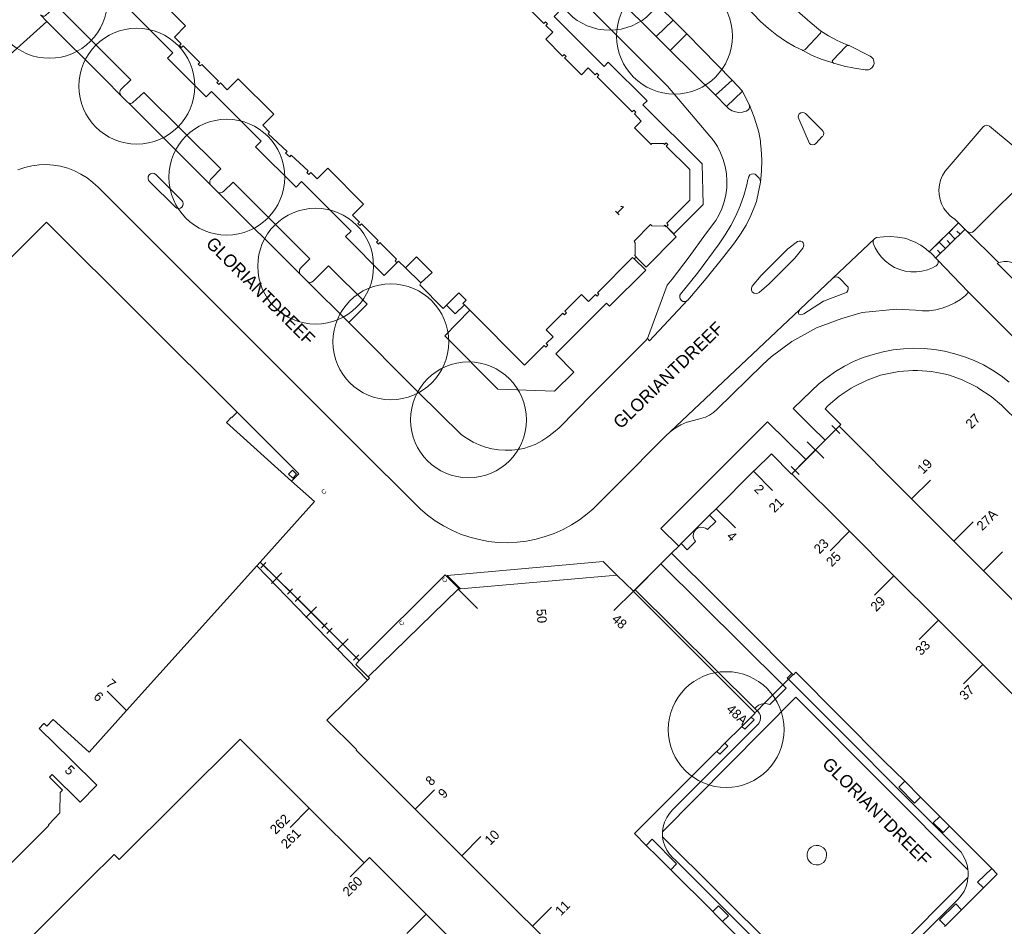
# Model space of a CAD drawing. Header units: metres. Extents: x 134994 to 136506, y 457393 to 459006.
# Tile 151 of 171: x 136031 to 136140, y 458473 to 458573. Entities that reach past the tile are written whole.
import ezdxf
from ezdxf.enums import TextEntityAlignment as Align

# ---------------------------------------------------------------- set-up
doc = ezdxf.new("R2010")
doc.units = ezdxf.units.M
for name, color, linetype, lineweight in [('B-WE-GR-BOOM-S', 250, 'Continuous', 13), ('B-WE-KG_BEBOUWING', 251, 'Continuous', 20), ('B-WE-KG_BEBOUWING TUSSENMUUR', 251, 'Continuous', 5), ('B-WE-KG_HUISNR', 251, 'Continuous', 5), ('B-WE-KG_ONDERGROND_REST', 251, 'Continuous', 5), ('B-WE-KG_STRAATNAAM', 251, 'Continuous', 5)]:
    doc.layers.add(name, color=color, linetype=linetype, lineweight=lineweight)
doc.styles.add('Styledgn000', font='dgn000.shx')

# ---------------------------------------------------------------- blocks, each defined once
blk = doc.blocks.new('SGR-BOOM_02')
blk.add_circle((0, 0), 6.4)

msp = doc.modelspace()

# ---------------------------------------------------------------- linework, layer by layer
at = {"layer": 'B-WE-KG_BEBOUWING', "flags": 128}
for points in [[(136077.92, 458541.8), (136078.87, 458540.82), (136079.89, 458541.84), (136079.74, 458541.99), (136080.09, 458542.34), (136079.27, 458543.15), (136077.92, 458541.8), (136077.56, 458541.43), (136074.97, 458544.02), (136075.08, 458544.24), (136076.34, 458545.39), (136074.61, 458547.12), (136073.4, 458545.91), (136073.39, 458545.9), (136072.63, 458546.66), (136072.45, 458546.47), (136072.24, 458546.69), (136072.41, 458546.86), (136070.57, 458548.71), (136070.4, 458548.53), (136070.18, 458548.74), (136070.36, 458548.92), (136068.52, 458550.76), (136068.34, 458550.59), (136068.13, 458550.8), (136068.31, 458550.98), (136067.54, 458551.74), (136068.76, 458552.96), (136064.81, 458556.92), (136063.63, 458555.74), (136062.92, 458556.46), (136062.7, 458556.24), (136062.48, 458556.44), (136062.65, 458556.63), (136060.77, 458558.36), (136060.6, 458558.18), (136060.14, 458558.6), (136060.31, 458558.78), (136058.21, 458560.74), (136058.38, 458560.92), (136057.62, 458561.68), (136058.83, 458562.9), (136054.91, 458566.81), (136053.7, 458565.59), (136052.94, 458566.35), (136052.76, 458566.17), (136052.55, 458566.38), (136052.72, 458566.56), (136050.88, 458568.4), (136050.71, 458568.22), (136050.49, 458568.43), (136050.67, 458568.61), (136048.83, 458570.45), (136048.65, 458570.27), (136048.44, 458570.48), (136048.62, 458570.66), (136047.86, 458571.42), (136049.08, 458572.64), (136045.17, 458576.57)], [(136084.81, 458576.79), (136088.68, 458572.92), (136088.86, 458573.09), (136089.07, 458572.88), (136088.89, 458572.7), (136089.65, 458571.94), (136088.89, 458571.18), (136090.75, 458569.32), (136090.93, 458569.5), (136091.14, 458569.28), (136090.96, 458569.11), (136092.82, 458567.24), (136093.58, 458568), (136094.34, 458567.24), (136094.52, 458567.42), (136094.73, 458567.21), (136094.56, 458567.03), (136096.62, 458564.97), (136098.44, 458563.15), (136098.62, 458563.32), (136098.83, 458563.11), (136098.67, 458562.93), (136099.42, 458562.13), (136098.67, 458561.39), (136100.51, 458559.56), (136100.6, 458559.65), (136101.91, 458559.64), (136101.99, 458559.56), (136102.17, 458559.74), (136102.38, 458559.53), (136102.2, 458559.35), (136104.79, 458556.78), (136104.78, 458553.41), (136102.24, 458550.84), (136102.41, 458550.67), (136102.23, 458550.48), (136102.2, 458550.45), (136102.02, 458550.62), (136101.94, 458550.52), (136100.61, 458550.55), (136100.46, 458550.7), (136098.66, 458548.86), (136098.77, 458548.69), (136098.76, 458547.37), (136098.7, 458547.31), (136098.86, 458547.12), (136098.86, 458547.11), (136098.66, 458546.9), (136098.47, 458547.07), (136094.58, 458543.17), (136094.76, 458542.99), (136094.55, 458542.78), (136094.36, 458542.96), (136093.6, 458542.2), (136092.84, 458542.96), (136090.99, 458541.11), (136091.17, 458540.93), (136090.96, 458540.72), (136090.78, 458540.9), (136088.93, 458539.05), (136089.69, 458538.3), (136088.93, 458537.54), (136089.11, 458537.36), (136088.9, 458537.15), (136088.71, 458537.34), (136086.53, 458535.16), (136080.48, 458541.25), (136079.89, 458541.84)], [(136028.76, 458479.08), (136033.99, 458484.31), (136033.94, 458484.38), (136035.22, 458485.69), (136035.26, 458487.94), (136035.52, 458488.19), (136034.07, 458489.65), (136034.36, 458489.94), (136037.44, 458486.86), (136039.31, 458488.76), (136036.44, 458491.6), (136036.41, 458491.57), (136032.92, 458495.03), (136033.44, 458495.55), (136033.47, 458495.58), (136033.78, 458495.28), (136034.47, 458495.99), (136038.45, 458492.41), (136042.57, 458496.99), (136056.96, 458512.99), (136057.34, 458513.41), (136063.34, 458520.08), (136060.81, 458522.36), (136053.63, 458528.83), (136054.17, 458529.42), (136054.22, 458529.37), (136054.81, 458529.96), (136033.75, 458550.98), (136011.99, 458529.21)], [(136102.23, 458550.48), (136103.3, 458549.33), (136099.99, 458545.99), (136098.86, 458547.11)], [(136140.08, 458533.29), (136139.18, 458533.98), (136138.23, 458534.61), (136137.23, 458535.18), (136136.2, 458535.67), (136135.14, 458536.09), (136134.05, 458536.43), (136132.94, 458536.7), (136131.81, 458536.89), (136130.68, 458537), (136129.54, 458537.03), (136128.39, 458536.98), (136127.26, 458536.85), (136126.14, 458536.64), (136125.03, 458536.35), (136123.95, 458535.99), (136122.89, 458535.55), (136121.87, 458535.04), (136120.89, 458534.46), (136119.95, 458533.81), (136119.06, 458533.09), (136118.22, 458532.32), (136116.22, 458530.36), (136118.21, 458528.38), (136119.74, 458526.86), (136117.62, 458524.72), (136113.36, 458528.9), (136101.61, 458517.13), (136103.58, 458515.17), (136102.79, 458514.39), (136107.7, 458509.48), (136111.28, 458505.9), (136116.08, 458501.09), (136116.21, 458500.97), (136116.23, 458500.95), (136116.5, 458501.22), (136121.38, 458496.34), (136126.28, 458491.42), (136128.53, 458489.18), (136130.27, 458487.43), (136131.42, 458486.28), (136132.4, 458485.29), (136133.49, 458484.21), (136138.14, 458479.55), (136138.76, 458478.93), (136137.23, 458477.41), (136136.12, 458476.3), (136134.8, 458474.98), (136133.02, 458473.22), (136132.92, 458473.12)], [(136143.58, 458506.07), (136137.22, 458512.44), (136133.95, 458515.72), (136129.28, 458520.4), (136121.28, 458528.41), (136121.46, 458528.59), (136119.73, 458530.35), (136120.07, 458530.7), (136121.3, 458531.73), (136122.6, 458532.62), (136122.96, 458532.82), (136124.38, 458533.51), (136125.86, 458534.06), (136127.89, 458534.46), (136129.45, 458534.56), (136129.94, 458534.56), (136131.49, 458534.45), (136133.04, 458534.15), (136133.46, 458534.04), (136134.89, 458533.54), (136136.38, 458532.82), (136136.53, 458532.72), (136136.73, 458532.6), (136138.07, 458531.71), (136139.23, 458530.73), (136141.23, 458528.74)], [(136054.81, 458529.96), (136061.6, 458523.15), (136060.81, 458522.36)], [(136142.3, 458496.93), (136137.16, 458502.07), (136132.25, 458506.98), (136127.34, 458511.9), (136122.43, 458516.81), (136116.08, 458523.16), (136116.03, 458523.11), (136113.8, 458525.37), (136111.98, 458523.54), (136111.95, 458523.57), (136111.82, 458523.43), (136107.7, 458519.3), (136106.98, 458518.58), (136107.67, 458517.89), (136106.75, 458517), (136106.53, 458517.16), (136106.27, 458517.24), (136105.99, 458517.25), (136105.73, 458517.17), (136105.5, 458517.03), (136105.32, 458516.82), (136105.21, 458516.57), (136105.18, 458516.3), (136105.22, 458516.03), (136105.34, 458515.79), (136105.44, 458515.67), (136104.51, 458514.76), (136103.84, 458515.44), (136103.58, 458515.17)], [(136060.93, 458522.68), (136061.36, 458523.13), (136060.91, 458523.56), (136060.48, 458523.11), (136060.93, 458522.68)], [(136096.72, 458511.97), (136095.24, 458513.46), (136077.98, 458511.93), (136079.47, 458510.44)], [(136114.06, 458468.04), (136108.42, 458473.67), (136107.61, 458474.49), (136107.33, 458474.78), (136102.68, 458479.41), (136101.27, 458480.84), (136099.99, 458482.1), (136098.69, 458483.41), (136099.97, 458484.69), (136102.12, 458486.84), (136107.68, 458492.39), (136107.78, 458492.48), (136108.68, 458493.38), (136110.55, 458495.25), (136111.58, 458496.28), (136111.72, 458496.42), (136112.01, 458496.71), (136111.98, 458496.73), (136110.54, 458498.18), (136098.58, 458510.16), (136098.56, 458510.18), (136096.72, 458511.97), (136079.47, 458510.44), (136079.33, 458510.43), (136077.76, 458512), (136068.28, 458502.51), (136067.89, 458502.1), (136069.27, 458500.73), (136069.41, 458500.59), (136069.18, 458500.36), (136064.71, 458495.92), (136067.98, 458492.68), (136067.93, 458492.63), (136074.46, 458486.1), (136079.61, 458480.96), (136086.11, 458474.46), (136087.41, 458473.17), (136090.37, 458470.21)], [(136078.9, 458471.25), (136075.67, 458474.48), (136070.22, 458479.94), (136069.41, 458480.74), (136068.82, 458480.16), (136062.76, 458486.22), (136055.12, 458493.85), (136041.75, 458480.53), (136041.2, 458481.1), (136038.46, 458478.36), (136031.1, 458471)], [(136130.27, 458487.43), (136129.63, 458486.76), (136127.89, 458488.53), (136128.53, 458489.18)], [(136133.49, 458484.21), (136132.77, 458483.51), (136131.68, 458484.59), (136132.4, 458485.29)], [(136099.99, 458482.1), (136100.64, 458482.79), (136103.34, 458480.05), (136102.68, 458479.41)], [(136137.23, 458477.41), (136136.57, 458478.04), (136138.14, 458479.55)], [(136107.33, 458474.78), (136107.97, 458475.43), (136109.06, 458474.32), (136108.42, 458473.67)], [(136133.02, 458473.22), (136132.37, 458473.87), (136134.16, 458475.64), (136134.8, 458474.98)]]:
    msp.add_lwpolyline(points, dxfattribs=at)
at = {"layer": 'B-WE-KG_BEBOUWING'}
for points in [[(136073.4, 458545.91), (136075.08, 458544.24)], [(136106.98, 458518.58), (136103.84, 458515.44)], [(136102.79, 458514.39), (136101.61, 458513.21), (136098.77, 458510.35), (136098.58, 458510.16)], [(136056.96, 458512.99), (136069.18, 458500.36)], [(136069.27, 458500.73), (136079.22, 458510.41), (136079.23, 458510.42), (136079.33, 458510.43)], [(136116.21, 458500.97), (136115.7, 458500.45), (136115.08, 458499.83), (136113.02, 458497.77), (136112.23, 458496.97), (136111.98, 458496.73)]]:
    msp.add_lwpolyline(points, dxfattribs=at)
at = {"layer": 'B-WE-KG_BEBOUWING TUSSENMUUR'}
for p, q in [((136111.82, 458523.43), (136113.94, 458521.32)), ((136129.28, 458520.4), (136131.37, 458522.47)), ((136107.7, 458519.3), (136109.83, 458517.18)), ((136133.95, 458515.72), (136136.08, 458517.84)), ((136122.43, 458516.81), (136120.28, 458514.66)), ((136137.22, 458512.44), (136139.32, 458514.55)), ((136127.34, 458511.9), (136125.21, 458509.75)), ((136081.34, 458508.29), (136079.22, 458510.41)), ((136096.42, 458508.05), (136098.56, 458510.18)), ((136132.25, 458506.98), (136130.14, 458504.86)), ((136137.16, 458502.07), (136135.04, 458499.94)), ((136042.57, 458496.99), (136040.42, 458499.15)), ((136074.46, 458486.1), (136076.6, 458488.24)), ((136062.76, 458486.21), (136060.64, 458484.09)), ((136079.61, 458480.96), (136081.73, 458483.09)), ((136069.41, 458480.74), (136067.28, 458478.62)), ((136087.41, 458473.17), (136089.52, 458475.28)), ((136075.67, 458474.48), (136073.55, 458472.36))]:
    msp.add_line(p, q, dxfattribs=at)
at = {"layer": 'B-WE-KG_ONDERGROND_REST'}
for p, q in [((136102.96, 458573.28), (136097.37, 458578.83)), ((136095.48, 458577.05), (136101.09, 458571.49)), ((136028.99, 458568.84), (136033.79, 458573.15)), ((136033.06, 458573.87), (136033.79, 458573.15)), ((136101.09, 458571.49), (136102.96, 458573.28)), ((136102.96, 458573.28), (136104.48, 458571.78)), ((136102.61, 458569.93), (136101.09, 458571.49)), ((136104.48, 458571.78), (136102.61, 458569.93)), ((136109.49, 458566.66), (136104.48, 458571.78)), ((136102.61, 458569.93), (136107.65, 458564.98)), ((136120.62, 458568.55), (136120.7, 458568.53)), ((136107.65, 458564.98), (136109.49, 458566.66)), ((136109.49, 458566.66), (136110.63, 458565.45)), ((136108.83, 458563.74), (136110.63, 458565.45)), ((136108.83, 458563.74), (136107.65, 458564.98)), ((136042.78, 458564.16), (136051.86, 458555.08)), ((136045.84, 458556.21), (136048.69, 458553.37)), ((136047.97, 458552.62), (136045.12, 458555.44)), ((136051.86, 458555.08), (136052.68, 458554.28)), ((136052.68, 458554.28), (136061.79, 458545.17)), ((136134.49, 458550.87), (136131.25, 458547.7)), ((136131.95, 458546.98), (136135.18, 458550.15)), ((136133, 458549.41), (136133.81, 458550.2)), ((136134.08, 458550.47), (136134.49, 458550.87)), ((136134.49, 458550.87), (136135.36, 458550.01)), ((136131.92, 458548.36), (136132.73, 458549.15)), ((136134.1, 458549.09), (136133.4, 458549.81)), ((136134.64, 458549.62), (136134.29, 458549.98)), ((136138.94, 458546.48), (136135.36, 458550.01)), ((136133.03, 458548.04), (136132.33, 458548.75)), ((136133.56, 458548.57), (136133.21, 458548.92)), ((136132.49, 458547.51), (136132.14, 458547.87)), ((136144.13, 458540.97), (136138.91, 458546.26)), ((136061.79, 458545.17), (136062.6, 458544.37)), ((136116.93, 458541.31), (136120.61, 458544.79)), ((136122.27, 458543.79), (136121.31, 458544.78)), ((136062.6, 458544.37), (136067.12, 458539.88)), ((136119.55, 458542.25), (136122, 458543.15)), ((136135.24, 458542.86), (136135.59, 458543.23)), ((136117.39, 458540.85), (136119.55, 458542.25)), ((136102.62, 458527.78), (136116.93, 458541.31)), ((136118.78, 458539.27), (136121.6, 458540.33)), ((136121.6, 458540.33), (136123.82, 458540.99)), ((136123.82, 458540.99), (136127.62, 458541.36)), ((136127.62, 458541.36), (136129.74, 458541.22)), ((136116.07, 458537.77), (136118.78, 458539.27)), ((136113.78, 458536.09), (136116.07, 458537.77)), ((136112.85, 458535.23), (136113.78, 458536.09)), ((136121.38, 458527.6), (136120.47, 458528.5)), ((136116.43, 458523.52), (136120.93, 458528.05)), ((136119.59, 458524.89), (136117.77, 458526.68)), ((136116.89, 458523.07), (136115.98, 458523.97)), ((136057.41, 458512.77), (136057.98, 458513.35)), ((136101.61, 458513.21), (136115.08, 458499.83)), ((136057.7, 458513.06), (136060.63, 458510.16)), ((136058.58, 458511.02), (136059.74, 458512.2)), ((136060.34, 458509.87), (136060.92, 458510.46)), ((136098.77, 458510.35), (136111.98, 458497.22)), ((136061.2, 458509.04), (136061.79, 458509.62)), ((136061.5, 458509.33), (136064.43, 458506.4)), ((136062.38, 458507.28), (136063.55, 458508.45)), ((136064.14, 458506.11), (136064.73, 458506.7)), ((136064.7, 458505.5), (136065.28, 458506.09)), ((136064.99, 458505.79), (136067.93, 458502.86)), ((136065.87, 458503.74), (136067.04, 458504.92)), ((136067.64, 458502.57), (136068.22, 458503.16)), ((136111.98, 458497.22), (136112.23, 458496.97)), ((136119.53, 458465.38), (136101.78, 458483.06))]:
    msp.add_line(p, q, dxfattribs=at)
at = {"layer": 'B-WE-KG_ONDERGROND_REST', "flags": 128}
for points in [[(136068.43, 458600), (136102.34, 458566), (136107.41, 458559.99), (136107.84, 458559.32), (136108.2, 458558.62), (136108.49, 458557.88), (136108.71, 458557.12), (136108.84, 458556.34), (136108.9, 458555.54), (136108.88, 458554.75), (136108.77, 458553.97), (136108.59, 458553.2), (136108.33, 458552.45), (136108, 458551.73), (136107.67, 458551.16), (136106.54, 458549.64), (136104.72, 458547.14), (136102.83, 458544.68), (136102.29, 458544), (136100.12, 458538.1)], [(136085.91, 458600), (136111.81, 458573.98), (136112.62, 458573.14), (136113.48, 458572.35), (136114.4, 458571.63), (136115.37, 458570.97), (136116.37, 458570.38), (136117.24, 458569.95)], [(136119.22, 458572.11), (136118.09, 458573.07), (136116.65, 458574.32), (136114.05, 458576.73), (136090.72, 458600)], [(136072.45, 458546.47), (136071.03, 458545.08), (136066.76, 458549.36), (136067.38, 458549.98), (136061.89, 458555.45), (136061.3, 458554.83), (136056.84, 458559.3), (136057.46, 458559.92), (136051.97, 458565.41), (136051.37, 458564.81), (136047.1, 458569.07), (136047.7, 458569.69), (136042.16, 458575.18), (136041.56, 458574.56), (136036.18, 458579.93), (136036.82, 458580.6), (136035.45, 458581.92), (136035.44, 458587.48), (136036.31, 458588.38)], [(136102.23, 458550.48), (136103.02, 458549.68), (136106.28, 458552.93), (136106.15, 458557.39), (136099.6, 458563.91), (136100.08, 458564.38), (136095.78, 458568.64), (136095.33, 458568.18), (136089.83, 458573.69), (136090.29, 458574.15), (136086.05, 458578.43), (136085.59, 458577.96), (136079.93, 458583.61), (136080.39, 458584.07), (136076.13, 458588.34), (136074.9, 458587.08)], [(136033.06, 458573.87), (136033.19, 458573.8), (136033.32, 458573.75), (136033.42, 458573.73), (136033.52, 458573.74), (136033.62, 458573.78), (136034.83, 458574.91), (136043.06, 458566.69), (136041.98, 458565.65), (136041.89, 458565.52), (136041.84, 458565.36), (136041.84, 458565.28), (136041.89, 458565.1), (136041.99, 458564.94)], [(136033.79, 458573.15), (136040.19, 458566.77), (136041.99, 458564.94)], [(136119.22, 458572.11), (136119.29, 458572.03), (136119.28, 458571.91), (136119.22, 458571.84), (136117.52, 458570.03), (136117.4, 458569.95), (136117.26, 458569.94), (136117.24, 458569.95)], [(136119.22, 458572.11), (136120.13, 458571.54), (136121.08, 458571.04), (136122.07, 458570.61), (136122.41, 458570.48)], [(136117.24, 458569.95), (136118.25, 458569.43), (136119.3, 458568.99), (136120.38, 458568.63), (136120.62, 458568.55)], [(136122.41, 458570.48), (136122.25, 458570.5), (136122.1, 458570.44), (136122.04, 458570.38), (136120.6, 458568.85), (136120.53, 458568.75), (136120.55, 458568.63), (136120.62, 458568.55)], [(136122.41, 458570.48), (136124.73, 458569.3), (136124.88, 458569.2), (136125.04, 458569), (136125.13, 458568.77), (136125.15, 458568.51), (136125.08, 458568.27), (136124.95, 458568.05), (136124.75, 458567.9), (136124.52, 458567.8), (136124.26, 458567.79), (136124.17, 458567.8), (136123, 458567.97), (136121.84, 458568.21), (136120.7, 458568.53)], [(136120.62, 458568.55), (136120.66, 458568.54), (136120.7, 458568.53)], [(136110.63, 458565.45), (136111.36, 458563.93), (136111.37, 458563.9)], [(136041.99, 458564.94), (136042.68, 458564.24), (136042.78, 458564.16)], [(136042.78, 458564.16), (136042.9, 458564.1), (136043.04, 458564.08), (136043.17, 458564.1), (136043.29, 458564.17), (136044.5, 458565.29), (136052.98, 458556.84), (136051.95, 458555.8), (136051.85, 458555.67), (136051.77, 458555.52), (136051.76, 458555.4), (136051.77, 458555.27), (136051.86, 458555.08)], [(136111.37, 458563.9), (136111.38, 458563.88), (136111.4, 458563.67), (136111.34, 458563.48), (136111.21, 458563.32), (136111.03, 458563.22), (136110.99, 458563.21), (136110.61, 458563.1), (136110.22, 458563.08), (136109.83, 458563.14), (136109.46, 458563.27), (136109.12, 458563.47), (136108.83, 458563.74)], [(136112.61, 458555.4), (136112.71, 458556.61), (136112.74, 458557.83), (136112.68, 458559.04), (136112.62, 458559.69), (136112.59, 458559.92), (136112.4, 458560.9), (136112.14, 458561.85), (136111.89, 458562.55), (136111.37, 458563.9)], [(136116.85, 458562.37), (136116.78, 458562.55), (136116.8, 458562.75), (136116.89, 458562.92), (136117.04, 458563.04), (136117.23, 458563.09), (136117.42, 458563.06), (136117.58, 458562.96), (136117.64, 458562.89), (136119.4, 458561.12), (136119.53, 458560.99), (136119.59, 458560.81), (136119.57, 458560.63), (136119.48, 458560.47), (136119.41, 458560.41), (136118.72, 458559.67), (136118.55, 458559.56), (136118.36, 458559.52), (136118.16, 458559.56), (136118.01, 458559.66), (136116.85, 458562.37)], [(136142.91, 458557.4), (136137.89, 458561.56), (136137.72, 458561.66), (136137.53, 458561.68), (136137.35, 458561.62), (136137.21, 458561.5), (136133, 458556.58), (136132.71, 458556.12), (136132.5, 458555.62), (136132.36, 458555.09), (136132.3, 458554.55), (136132.33, 458554.01), (136132.43, 458553.48), (136132.6, 458552.97), (136132.86, 458552.49), (136133.17, 458552.05), (136133.55, 458551.66), (136133.99, 458551.33), (136134.02, 458551.32), (136134.49, 458550.87)], [(136102.62, 458527.78), (136102.1, 458527.3), (136096.8, 458521.99), (136094.08, 458519.26), (136093.46, 458518.72), (136092.61, 458518.08), (136091.73, 458517.51), (136090.79, 458517), (136089.83, 458516.57), (136088.83, 458516.21), (136087.81, 458515.92), (136086.77, 458515.72), (136085.72, 458515.59), (136084.66, 458515.54), (136083.6, 458515.58), (136082.55, 458515.69), (136081.51, 458515.88), (136080.48, 458516.15), (136079.48, 458516.49), (136078.51, 458516.92), (136077.57, 458517.41), (136076.67, 458517.97), (136075.82, 458518.6), (136075.02, 458519.29), (136074.27, 458520.04), (136068.37, 458525.87), (136055.24, 458539.02), (136039.39, 458554.86), (136039.2, 458555.04), (136038.85, 458555.36), (136038.22, 458555.85), (136037.54, 458556.28), (136036.83, 458556.64), (136036.08, 458556.93), (136035.3, 458557.14), (136034.51, 458557.27), (136033.71, 458557.32), (136032.91, 458557.29), (136032.12, 458557.18), (136031.34, 458557), (136030.58, 458556.74)], [(136136.18, 458549.97), (136142.9, 458556.66), (136143.01, 458556.84), (136143.05, 458557.04), (136143.01, 458557.24), (136142.91, 458557.4)], [(136045.12, 458555.44), (136045, 458555.6), (136044.95, 458555.8), (136044.97, 458556), (136045.07, 458556.18), (136045.23, 458556.31), (136045.43, 458556.36), (136045.63, 458556.34), (136045.81, 458556.24), (136045.84, 458556.21)], [(136112.61, 458555.4), (136112.57, 458555.61), (136112.46, 458555.81), (136112.11, 458556.17), (136112, 458556.25), (136111.8, 458556.31), (136111.61, 458556.28), (136111.43, 458556.18), (136111.31, 458556.02), (136111.26, 458555.83), (136111.21, 458555.66), (136111.08, 458555.07), (136110.75, 458553.91), (136110.35, 458552.77), (136109.88, 458551.66), (136109.33, 458550.59), (136108.71, 458549.55), (136108.03, 458548.56), (136105.66, 458545.34), (136103.77, 458542.99), (136103.71, 458542.88), (136103.68, 458542.67), (136103.73, 458542.48), (136103.86, 458542.32), (136104.03, 458542.21), (136104.23, 458542.19), (136104.43, 458542.24), (136104.55, 458542.33)], [(136052.68, 458554.28), (136052.83, 458554.22), (136052.94, 458554.21), (136053.05, 458554.23), (136053.19, 458554.29), (136053.31, 458554.37), (136054.36, 458555.4), (136062.83, 458546.92), (136061.78, 458545.87), (136061.69, 458545.68), (136061.67, 458545.47), (136061.73, 458545.26), (136061.79, 458545.17)], [(136112.61, 458555.4), (136112.16, 458553.25), (136111.98, 458552.76), (136111.53, 458551.69), (136111.01, 458550.64), (136110.41, 458549.64), (136109.72, 458548.66), (136108.57, 458547.18), (136106.61, 458544.74), (136104.58, 458542.36), (136104.55, 458542.33)], [(136048.69, 458553.37), (136048.81, 458553.2), (136048.85, 458553), (136048.81, 458552.8), (136048.7, 458552.63), (136048.54, 458552.52), (136048.34, 458552.48), (136048.14, 458552.52), (136047.97, 458552.62)], [(136125.23, 458549.16), (136120.61, 458544.79)], [(136132.14, 458546.81), (136132.21, 458546.67), (136132.22, 458546.47), (136132.15, 458546.28), (136132.02, 458546.14), (136131.87, 458546.05), (136131.6, 458545.91), (136131.03, 458545.69), (136130.43, 458545.54), (136129.82, 458545.46), (136129.2, 458545.47), (136128.59, 458545.56), (136127.99, 458545.72), (136127.42, 458545.97), (136126.89, 458546.28), (136126.4, 458546.66), (136125.96, 458547.09), (136125.59, 458547.59), (136125.28, 458548.12), (136125.06, 458548.64), (136125.04, 458548.83), (136125.1, 458549.02), (136125.23, 458549.16)], [(136125.23, 458549.16), (136125.42, 458549.25), (136126.19, 458549.35), (136126.96, 458549.37), (136127.73, 458549.32), (136128.49, 458549.18), (136128.87, 458549.08), (136129.04, 458549.02), (136129.69, 458548.76), (136130.31, 458548.43), (136130.88, 458548.03), (136131.25, 458547.7)], [(136136.18, 458549.97), (136136.02, 458549.85), (136135.82, 458549.81), (136135.62, 458549.84), (136135.46, 458549.93), (136135.36, 458550.01)], [(136111.61, 458543.68), (136111.69, 458543.9), (136112.67, 458545.07), (136115.63, 458548.02), (136116.69, 458548.82), (136116.87, 458548.88), (136117.06, 458548.87), (136117.23, 458548.78), (136117.32, 458548.67), (136117.38, 458548.47), (136117.36, 458548.27), (136117.27, 458548.09), (136116.39, 458546.97), (136113.55, 458544.15), (136112.45, 458543.19), (136112.31, 458543.11), (136112.11, 458543.07), (136111.9, 458543.1), (136111.72, 458543.21), (136111.69, 458543.25), (136111.61, 458543.46), (136111.61, 458543.68)], [(136131.25, 458547.7), (136131.65, 458548.09)], [(136098.66, 458546.9), (136099.92, 458545.64), (136095.92, 458541.68), (136095.6, 458542), (136090, 458536.4), (136092, 458534.4), (136089.84, 458532.28), (136083.58, 458532.52), (136077.72, 458538.42), (136080.48, 458541.25)], [(136131.25, 458547.7), (136131.41, 458547.56), (136132.14, 458546.81)], [(136067.12, 458539.88), (136069.14, 458541.89), (136064.9, 458546.14), (136063.2, 458544.45), (136063.01, 458544.34), (136062.87, 458544.31), (136062.73, 458544.32), (136062.6, 458544.37)], [(136132.14, 458546.81), (136135.59, 458543.23)], [(136138.91, 458546.26), (136138.76, 458546.4), (136138.94, 458546.48)], [(136143.18, 458543.87), (136140.91, 458546.18), (136140.6, 458546.4), (136140.25, 458546.55), (136139.88, 458546.63), (136139.5, 458546.63), (136139.12, 458546.55), (136138.94, 458546.48)], [(136121.31, 458544.78), (136121.15, 458544.89), (136120.95, 458544.93), (136120.76, 458544.89), (136120.61, 458544.79)], [(136122.27, 458543.79), (136122.3, 458543.59), (136122.25, 458543.4), (136122.14, 458543.24), (136122, 458543.15)], [(136129.74, 458541.22), (136130.48, 458541.16), (136131.22, 458541.18), (136131.96, 458541.28), (136132.68, 458541.45), (136133.38, 458541.7), (136134.05, 458542.03), (136134.68, 458542.42), (136135.24, 458542.86)], [(136135.59, 458543.23), (136142.43, 458536.36), (136144.78, 458534.02)], [(136100.12, 458538.1), (136100.35, 458537.86), (136104.55, 458542.33)], [(136116.93, 458541.31), (136116.83, 458541.14), (136116.81, 458540.95), (136116.85, 458540.79)], [(136117.39, 458540.85), (136117.22, 458540.75), (136117.03, 458540.73), (136116.85, 458540.79)], [(136100.12, 458538.1), (136099.92, 458537.88), (136094.05, 458531.98), (136090.35, 458528.25), (136089.74, 458527.73), (136089.1, 458527.23), (136088.46, 458526.8), (136087.77, 458526.44), (136087.71, 458526.41), (136087.09, 458526.16), (136086.45, 458525.97), (136085.79, 458525.84), (136085.12, 458525.77), (136084.39, 458525.75), (136083.66, 458525.8), (136082.94, 458525.91), (136082.23, 458526.09), (136081.53, 458526.34), (136080.85, 458526.67), (136080.21, 458527.04), (136079.58, 458527.45), (136074.74, 458532.21), (136067.12, 458539.88)], [(136102.62, 458527.78), (136103.18, 458528.21), (136103.8, 458528.57), (136104.45, 458528.85), (136104.5, 458528.87), (136105.76, 458529.21), (136106.01, 458529.27), (136106.51, 458529.41), (136106.97, 458529.63), (136107.4, 458529.92), (136107.77, 458530.27), (136107.8, 458530.3), (136112.85, 458535.23)], [(136119.74, 458526.86), (136121.28, 458528.41)], [(136117.62, 458524.72), (136119.74, 458526.86)], [(136116.08, 458523.16), (136117.62, 458524.72)], [(136068.28, 458502.51), (136060.99, 458509.81), (136057.34, 458513.41)], [(136098.58, 458510.17), (136101.6, 458513.22), (136101.61, 458513.21)], [(136098.58, 458510.17), (136101.6, 458513.22), (136101.61, 458513.21)], [(136098.58, 458510.17), (136101.6, 458513.22), (136101.61, 458513.21)], [(136116.08, 458501.09), (136115.56, 458500.58), (136115.7, 458500.45)], [(136115.7, 458500.45), (136134.37, 458481.76), (136134.75, 458481.33), (136135.06, 458480.85), (136135.29, 458480.34), (136135.45, 458479.79), (136135.51, 458479.4)], [(136115.08, 458499.83), (136115.45, 458499.47), (136113.65, 458497.65), (136113.33, 458497.75), (136113.02, 458497.77)], [(136135.51, 458479.4), (136116.51, 458498.46), (136101.78, 458483.6)], [(136112.23, 458496.97), (136112.29, 458496.91), (136112.47, 458496.7), (136112.59, 458496.44), (136112.62, 458496.16), (136112.58, 458495.88), (136112.47, 458495.63), (136112.35, 458495.48), (136102.9, 458486.02), (136102.54, 458485.62), (136102.24, 458485.17), (136102.01, 458484.68), (136101.85, 458484.16), (136101.78, 458483.63), (136101.78, 458483.6)], [(136113.02, 458497.77), (136113, 458497.77), (136112.68, 458497.71), (136112.38, 458497.58), (136112.11, 458497.38), (136111.98, 458497.22)], [(136111.58, 458496.28), (136111.89, 458495.97), (136110.87, 458494.94), (136110.55, 458495.25)], [(136107.78, 458492.48), (136108.1, 458492.17), (136109, 458493.07), (136108.68, 458493.38)], [(136101.78, 458483.6), (136101.78, 458483.09), (136101.78, 458483.06)], [(136101.78, 458483.06), (136101.86, 458482.56), (136102.02, 458482.04), (136102.26, 458481.55), (136102.56, 458481.11), (136102.92, 458480.71), (136103.16, 458480.51), (136116.97, 458466.7), (136117.33, 458466.31), (136117.75, 458465.98), (136118.22, 458465.71), (136118.72, 458465.52), (136119.24, 458465.4), (136119.53, 458465.38)], [(136117.76, 458480.88), (136117.83, 458480.59), (136117.98, 458480.34), (136118.2, 458480.14), (136118.46, 458480), (136118.74, 458479.94), (136119.04, 458479.95), (136119.31, 458480.05), (136119.56, 458480.22), (136119.74, 458480.44), (136119.87, 458480.71), (136119.91, 458481), (136119.88, 458481.29), (136119.77, 458481.56), (136119.58, 458481.79), (136119.56, 458481.81), (136119.32, 458481.98), (136119.05, 458482.08), (136118.75, 458482.1), (136118.47, 458482.04), (136118.2, 458481.9), (136117.99, 458481.7), (136117.84, 458481.45), (136117.76, 458481.17), (136117.76, 458480.88)], [(136135.52, 458478.53), (136126.74, 458469.73), (136125.86, 458470.61), (136120.69, 458465.49)], [(136135.52, 458478.53), (136135.47, 458478.11), (136135.31, 458477.57), (136135.08, 458477.05), (136134.78, 458476.57), (136134.42, 458476.14), (136126.89, 458468.62), (136125.74, 458469.8), (136122.2, 458466.32), (136121.79, 458465.99), (136121.32, 458465.72), (136120.83, 458465.52), (136120.69, 458465.49)], [(136135.51, 458479.4), (136135.54, 458479.24), (136135.54, 458478.67), (136135.52, 458478.53)]]:
    msp.add_lwpolyline(points, dxfattribs=at)

# ---------------------------------------------------------------- block references
at = {"layer": 'B-WE-GR-BOOM-S'}
for p in [(136095.94, 458578.57), (136034.06, 458575.47), (136103.11, 458571.52), (136043.71, 458565.99), (136053.65, 458555.94), (136063.47, 458546.1), (136071.77, 458537.73), (136080.35, 458529.12), (136108.81, 458494.89)]:
    msp.add_blockref('SGR-BOOM_02', p, dxfattribs=at)

# ---------------------------------------------------------------- texts
at = {"layer": 'B-WE-KG_BEBOUWING', "style": 'Styledgn000'}
for height, rotation, p in [(0.499, 44.6008, (136064.37, 458521.18)), (0.5, 45.0302, (136077.71, 458511.43)), (0.5, 45.0302, (136072.96, 458506.67))]:
    msp.add_text('C', height=height, rotation=rotation, dxfattribs=at).set_placement(p, align=Align.MIDDLE_CENTER)
at = {"layer": 'B-WE-KG_HUISNR', "linetype": 'Continuous', "style": 'Styledgn000'}
for s, height, rotation, p in [('1', 1.05, 315.6353, (136097.38, 458552.05)), ('27', 1.054, 44.9059, (136136.62, 458529.54)), ('21', 1.054, 45, (136114.89, 458520.27)), ('23', 1.054, 45.0721, (136119.86, 458515.72)), ('25', 1.054, 45.0721, (136121.22, 458514.29)), ('29', 1.054, 45.1837, (136126.12, 458509.35)), ('33', 1.054, 45.0583, (136131.07, 458504.49)), ('7', 1.05, 317.6706, (136041.16, 458499.69)), ('6', 1.05, 317.6706, (136039.78, 458498.28)), ('37', 1.054, 45.0513, (136135.94, 458499.54)), ('48A', 1.054, 317.294, (136110.95, 458495.71)), ('5', 1.05, 315.4559, (136036.59, 458490.14)), ('262', 1.054, 45.0075, (136060.34, 458485.28)), ('261', 1.054, 45.0075, (136061.55, 458483.69)), ('260', 1.054, 44.9694, (136068.37, 458478.4))]:
    msp.add_text(s, height=height, rotation=rotation, dxfattribs=at).set_placement(p, align=Align.MIDDLE_RIGHT)
for s, height, rotation, p in [('19', 1.054, 44.9059, (136130.19, 458523.44)), ('2', 1.05, 315.0634, (136112.19, 458521.73)), ('27A', 1.054, 44.9562, (136136.73, 458517.18)), ('4', 1.05, 315.0634, (136109.17, 458516.53)), ('50', 1.054, 275.083, (136088.36, 458508.22)), ('48', 1.054, 317.294, (136096.45, 458507.37)), ('8', 1.05, 44.9564, (136075.86, 458488.98)), ('9', 1.05, 44.9564, (136077.25, 458487.58)), ('10', 1.054, 44.9108, (136082.39, 458482.43)), ('11', 1.054, 45.0086, (136090.18, 458474.63))]:
    msp.add_text(s, height=height, rotation=rotation, dxfattribs=at).set_placement(p, align=Align.MIDDLE_LEFT)
at = {"layer": 'B-WE-KG_STRAATNAAM', "style": 'Styledgn000'}
for rotation, p in [(315.1227, (136056.89, 458542.86)), (43.9266, (136102.89, 458533.55)), (315.1113, (136124.95, 458485.35))]:
    msp.add_text('GLORIANTDREEF', height=1.4, rotation=rotation, dxfattribs=at).set_placement(p, align=Align.CENTER)

doc.saveas('drawing.dxf')
